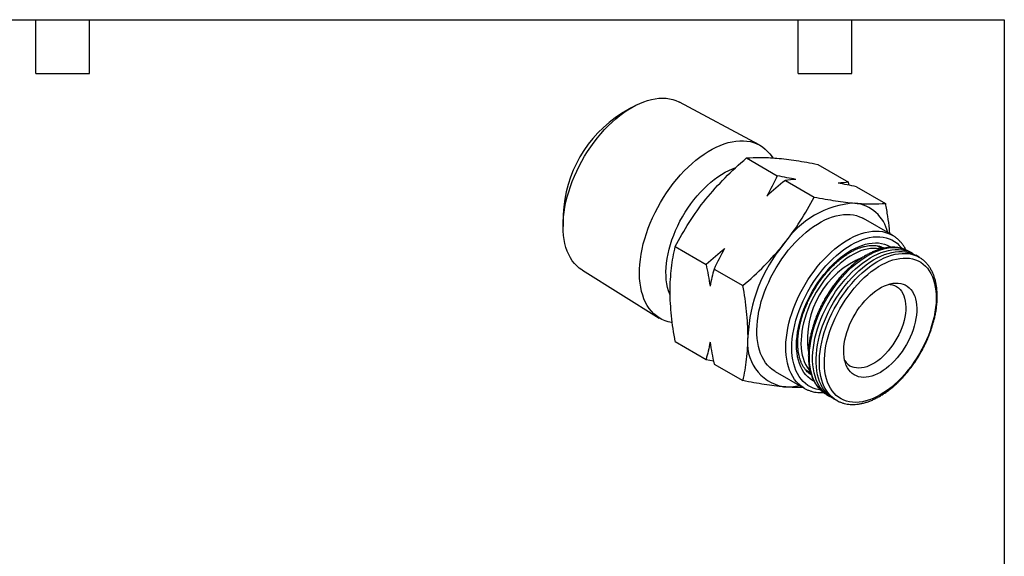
# Model space of a CAD drawing. Header units: inches. Extents: x 0.12 to 5.38, y 0.12 to 4.12.
# Tile 3 of 3: x 2.63 to 5.37, y 2.63 to 4.12. Entities that reach past the tile are written whole.
import ezdxf

# ---------------------------------------------------------------- set-up
doc = ezdxf.new("R2010")
doc.units = ezdxf.units.IN
doc.header["$LTSCALE"] = 0.5
doc.header["$MEASUREMENT"] = 0
doc.linetypes.add('SLD-Solid', pattern=[0])
doc.layers.add('TEXT', color=140, linetype='SLD-Solid', lineweight=25)

msp = doc.modelspace()

# ---------------------------------------------------------------- linework, layer by layer
for p, q in [((4.3365, 3.8803), (4.3079, 3.8638)), ((4.6917, 3.7759), (4.4694, 3.8951)), ((4.6563, 3.7395), (4.7421, 3.69)), ((4.855, 3.7217), (4.9407, 3.6722)), ((4.7646, 3.677), (4.8448, 3.6307)), ((4.9425, 3.6634), (4.9407, 3.6722)), ((4.9632, 3.6592), (5.0434, 3.6129)), ((4.1451, 3.5817), (4.1451, 3.5487)), ((5.0629, 3.524), (4.9822, 3.5706)), ((5.0626, 3.5242), (5.0629, 3.524)), ((4.4577, 3.4924), (4.5435, 3.4429)), ((5.0341, 3.4866), (5.0196, 3.495)), ((4.9799, 3.4622), (4.9794, 3.4622)), ((5.1186, 3.4737), (5.1095, 3.4789)), ((5.1374, 3.4629), (5.1283, 3.4681)), ((5.1374, 3.4629), (5.1379, 3.4626)), ((4.1987, 3.4263), (4.4131, 3.2933)), ((4.566, 3.4299), (4.6462, 3.3836)), ((4.4577, 3.2275), (4.5435, 3.178)), ((4.8287, 3.2011), (4.8289, 3.2007)), ((4.5435, 3.178), (4.5642, 3.1738)), ((4.566, 3.165), (4.6462, 3.1187)), ((4.7361, 3.1444), (4.8169, 3.0978)), ((4.8203, 3.15), (4.8349, 3.1415)), ((4.8306, 3.144), (4.8305, 3.1438)), ((4.8169, 3.0978), (4.8161, 3.0983)), ((4.8792, 3.08), (4.8883, 3.0748)), ((4.898, 3.0692), (4.9071, 3.0639))]:
    msp.add_line(p, q)
at = {"flags": 128}
for points in [[(4.1987, 3.4263), (4.1973, 3.4272), (4.1899, 3.4325), (4.183, 3.4386), (4.1766, 3.4455), (4.1707, 3.453), (4.1654, 3.4613), (4.1607, 3.4702), (4.1566, 3.4798), (4.1531, 3.49), (4.1502, 3.5007), (4.148, 3.512), (4.1464, 3.5238), (4.1454, 3.5361), (4.1451, 3.5487), (4.1454, 3.5618), (4.1464, 3.5752), (4.148, 3.5888), (4.1502, 3.6027), (4.1531, 3.6168), (4.1566, 3.631), (4.1607, 3.6453), (4.1654, 3.6597), (4.1707, 3.6741), (4.1766, 3.6884), (4.183, 3.7026), (4.1899, 3.7167), (4.1973, 3.7306), (4.2051, 3.7442), (4.2135, 3.7576), (4.2222, 3.7706), (4.2313, 3.7832), (4.2408, 3.7954), (4.2506, 3.8072), (4.2607, 3.8185), (4.271, 3.8292), (4.2816, 3.8393), (4.2924, 3.8489), (4.3033, 3.8578), (4.3143, 3.866), (4.3254, 3.8735), (4.3365, 3.8803), (4.3476, 3.8864), (4.3587, 3.8916), (4.3698, 3.8961), (4.3807, 3.8998), (4.3914, 3.9027), (4.402, 3.9048), (4.4123, 3.906), (4.4224, 3.9064), (4.4322, 3.906), (4.4417, 3.9047), (4.4508, 3.9026), (4.4596, 3.8996), (4.4679, 3.8959), (4.4694, 3.8951)], [(4.4496, 3.2801), (4.4475, 3.2804), (4.4382, 3.2825), (4.4293, 3.2854), (4.4207, 3.2891), (4.4126, 3.2936), (4.405, 3.299), (4.3979, 3.3051), (4.3913, 3.312), (4.3853, 3.3196), (4.3798, 3.3279), (4.3749, 3.3369), (4.3705, 3.3465), (4.3669, 3.3568), (4.3638, 3.3676), (4.3613, 3.379), (4.3596, 3.3909), (4.3584, 3.4033), (4.3579, 3.4162), (4.3581, 3.4294), (4.3589, 3.4429), (4.3604, 3.4568), (4.3625, 3.4709), (4.3652, 3.4852), (4.3686, 3.4997), (4.3726, 3.5142), (4.3772, 3.5289), (4.3824, 3.5435), (4.3882, 3.5582), (4.3945, 3.5727), (4.4014, 3.5871), (4.4088, 3.6014), (4.4166, 3.6154), (4.4249, 3.6291), (4.4337, 3.6425), (4.4428, 3.6556), (4.4523, 3.6682), (4.4622, 3.6804), (4.4724, 3.6921), (4.4828, 3.7033), (4.4935, 3.7139), (4.5044, 3.7239), (4.5155, 3.7333), (4.5266, 3.742), (4.5379, 3.75), (4.5493, 3.7573), (4.5606, 3.7639), (4.5719, 3.7697), (4.5832, 3.7747), (4.5944, 3.7789), (4.6055, 3.7823), (4.6164, 3.7848), (4.627, 3.7865), (4.6375, 3.7874), (4.6477, 3.7875), (4.6575, 3.7866), (4.667, 3.785), (4.6762, 3.7825), (4.6849, 3.7792), (4.6933, 3.7751), (4.7011, 3.7701), (4.7085, 3.7644), (4.7153, 3.7579), (4.7217, 3.7507), (4.7274, 3.7427), (4.7293, 3.7397)], [(4.4434, 3.357), (4.4424, 3.3595), (4.439, 3.3687), (4.4363, 3.3784), (4.4343, 3.3887), (4.4328, 3.3995), (4.432, 3.4107), (4.4318, 3.4224), (4.4323, 3.4344), (4.4335, 3.4467), (4.4352, 3.4592), (4.4376, 3.472), (4.4406, 3.485), (4.4443, 3.498), (4.4485, 3.5111), (4.4533, 3.5242), (4.4586, 3.5373), (4.4645, 3.5502), (4.4709, 3.563), (4.4778, 3.5756), (4.4852, 3.588), (4.4929, 3.6), (4.5011, 3.6117), (4.5097, 3.623), (4.5185, 3.6338), (4.5277, 3.6441), (4.5371, 3.6539), (4.5468, 3.6632), (4.5566, 3.6718), (4.5666, 3.6798), (4.5767, 3.6871), (4.5868, 3.6936), (4.597, 3.6995), (4.6071, 3.7046), (4.6172, 3.709), (4.6248, 3.7117)], [(4.7361, 3.1444), (4.7352, 3.145), (4.728, 3.1498), (4.7212, 3.1554), (4.715, 3.1618), (4.7094, 3.1688), (4.7042, 3.1766), (4.6997, 3.1851), (4.6957, 3.1942), (4.6924, 3.2039), (4.6897, 3.2142), (4.6876, 3.225), (4.6861, 3.2363), (4.6853, 3.248), (4.6852, 3.2602), (4.6857, 3.2727), (4.6868, 3.2855), (4.6886, 3.2986), (4.691, 3.312), (4.694, 3.3255), (4.6976, 3.3391), (4.7019, 3.3528), (4.7067, 3.3665), (4.7121, 3.3801), (4.7181, 3.3937), (4.7245, 3.4072), (4.7315, 3.4204), (4.739, 3.4334), (4.7469, 3.4462), (4.7552, 3.4586), (4.7639, 3.4707), (4.7729, 3.4823), (4.7823, 3.4934), (4.792, 3.5041), (4.8019, 3.5142), (4.812, 3.5237), (4.8223, 3.5326), (4.8327, 3.5409), (4.8432, 3.5484), (4.8538, 3.5553), (4.8645, 3.5614), (4.875, 3.5668), (4.8856, 3.5714), (4.896, 3.5752), (4.9063, 3.5782), (4.9164, 3.5803), (4.9263, 3.5817), (4.936, 3.5822), (4.9454, 3.5818), (4.9544, 3.5807), (4.9631, 3.5787), (4.9714, 3.5758), (4.9793, 3.5722), (4.9822, 3.5706)], [(4.8161, 3.0983), (4.8159, 3.0984), (4.8087, 3.1032), (4.802, 3.1088), (4.7958, 3.1152), (4.7901, 3.1222), (4.785, 3.13), (4.7804, 3.1385), (4.7765, 3.1476), (4.7731, 3.1573), (4.7704, 3.1676), (4.7683, 3.1784), (4.7669, 3.1897), (4.7661, 3.2014), (4.7659, 3.2136), (4.7664, 3.2261), (4.7675, 3.2389), (4.7693, 3.252), (4.7717, 3.2654), (4.7747, 3.2789), (4.7784, 3.2925), (4.7826, 3.3062), (4.7875, 3.3199), (4.7929, 3.3335), (4.7988, 3.3471), (4.8053, 3.3605), (4.8122, 3.3738), (4.8197, 3.3868), (4.8276, 3.3996), (4.8359, 3.412), (4.8446, 3.4241), (4.8537, 3.4357), (4.863, 3.4468), (4.8727, 3.4575), (4.8826, 3.4676), (4.8927, 3.4771), (4.903, 3.486), (4.9134, 3.4943), (4.924, 3.5018), (4.9346, 3.5087), (4.9452, 3.5148), (4.9558, 3.5202), (4.9663, 3.5248), (4.9767, 3.5286), (4.987, 3.5316), (4.9972, 3.5337), (5.0071, 3.5351), (5.0167, 3.5356), (5.0261, 3.5352), (5.0352, 3.5341), (5.0439, 3.5321), (5.0522, 3.5292), (5.0601, 3.5256), (5.0626, 3.5242)], [(4.8617, 3.0931), (4.8595, 3.0934), (4.8509, 3.0952), (4.8426, 3.0978), (4.8348, 3.1012), (4.8275, 3.1055), (4.8206, 3.1105), (4.8142, 3.1163), (4.8084, 3.1229), (4.8031, 3.1302), (4.7984, 3.1382), (4.7942, 3.1468), (4.7907, 3.1561), (4.7878, 3.1659), (4.7855, 3.1763), (4.7839, 3.1873), (4.7829, 3.1987), (4.7826, 3.2105), (4.7829, 3.2227), (4.7839, 3.2352), (4.7855, 3.248), (4.7878, 3.2611), (4.7907, 3.2743), (4.7942, 3.2876), (4.7984, 3.301), (4.8031, 3.3145), (4.8084, 3.3279), (4.8142, 3.3412), (4.8206, 3.3544), (4.8275, 3.3674), (4.8348, 3.3801), (4.8426, 3.3925), (4.8509, 3.4047), (4.8595, 3.4164), (4.8684, 3.4277), (4.8777, 3.4385), (4.8873, 3.4488), (4.897, 3.4585), (4.907, 3.4676), (4.9172, 3.4761), (4.9275, 3.4839), (4.9378, 3.491), (4.9482, 3.4974), (4.9586, 3.503), (4.969, 3.5079), (4.9793, 3.5119), (4.9894, 3.5152), (4.9994, 3.5176), (5.0092, 3.5192), (5.0188, 3.5199), (5.028, 3.5198), (5.037, 3.5189), (5.0456, 3.5171), (5.0538, 3.5145), (5.0616, 3.511), (5.069, 3.5068), (5.0759, 3.5017), (5.0822, 3.4959), (5.0881, 3.4893), (5.0894, 3.4876)], [(4.844, 3.1175), (4.8405, 3.1194), (4.8336, 3.1239), (4.8273, 3.1292), (4.8215, 3.1352), (4.8162, 3.1419), (4.8115, 3.1494), (4.8074, 3.1575), (4.8039, 3.1662), (4.801, 3.1756), (4.7987, 3.1855), (4.7971, 3.1959), (4.7961, 3.2068), (4.7958, 3.2181), (4.7961, 3.2298), (4.7971, 3.2419), (4.7987, 3.2542), (4.801, 3.2667), (4.8039, 3.2794), (4.8074, 3.2922), (4.8115, 3.305), (4.8162, 3.3179), (4.8215, 3.3307), (4.8273, 3.3435), (4.8336, 3.356), (4.8405, 3.3684), (4.8477, 3.3804), (4.8554, 3.3922), (4.8636, 3.4036), (4.872, 3.4145), (4.8808, 3.4251), (4.8899, 3.4351), (4.8992, 3.4445), (4.9088, 3.4534), (4.9185, 3.4616), (4.9283, 3.4691), (4.9383, 3.476), (4.9482, 3.4821), (4.9582, 3.4875), (4.9681, 3.4921), (4.978, 3.4959), (4.9877, 3.4989), (4.9972, 3.5011), (5.0066, 3.5024), (5.0156, 3.5029), (5.0244, 3.5025), (5.0329, 3.5013), (5.041, 3.4993), (5.0487, 3.4965), (5.056, 3.4928), (5.0593, 3.4908)], [(5.0299, 3.4855), (5.0271, 3.4861), (5.019, 3.4872), (5.0105, 3.4875), (5.0017, 3.4869), (4.9927, 3.4855), (4.9835, 3.4832), (4.9741, 3.4802), (4.9647, 3.4763), (4.9551, 3.4716), (4.9455, 3.4662), (4.936, 3.46), (4.9264, 3.4531), (4.917, 3.4456), (4.9078, 3.4373), (4.8987, 3.4285), (4.8899, 3.4191), (4.8813, 3.4092), (4.8731, 3.3988), (4.8652, 3.3879), (4.8577, 3.3767), (4.8506, 3.3652), (4.844, 3.3533), (4.8379, 3.3413), (4.8322, 3.3291), (4.8272, 3.3168), (4.8226, 3.3044), (4.8187, 3.292), (4.8154, 3.2797), (4.8127, 3.2675), (4.8106, 3.2555), (4.8092, 3.2438), (4.8084, 3.2323), (4.8082, 3.2211), (4.8087, 3.2104), (4.8099, 3.2001), (4.8117, 3.1902), (4.8142, 3.181), (4.8172, 3.1722), (4.8209, 3.1641), (4.8252, 3.1567), (4.83, 3.1499), (4.8333, 3.1461)], [(4.8792, 3.08), (4.8731, 3.0839), (4.8665, 3.0892), (4.8603, 3.0953), (4.8547, 3.1021), (4.8497, 3.1096), (4.8452, 3.1178), (4.8414, 3.1267), (4.8382, 3.1362), (4.8356, 3.1462), (4.8336, 3.1568), (4.8323, 3.1679), (4.8316, 3.1794), (4.8316, 3.1913), (4.8323, 3.2036), (4.8336, 3.2162), (4.8355, 3.229), (4.8381, 3.2421), (4.8413, 3.2553), (4.8451, 3.2686), (4.8496, 3.2819), (4.8546, 3.2952), (4.8602, 3.3085), (4.8663, 3.3216), (4.8729, 3.3346), (4.8801, 3.3474), (4.8876, 3.3599), (4.8957, 3.372), (4.9041, 3.3838), (4.9128, 3.3952), (4.9219, 3.4061), (4.9313, 3.4165), (4.941, 3.4263), (4.9509, 3.4356), (4.9609, 3.4442), (4.9711, 3.4521), (4.9813, 3.4594), (4.9917, 3.4659), (5.002, 3.4717), (5.0123, 3.4767), (5.0225, 3.481), (5.0326, 3.4844), (5.0426, 3.4869), (5.0524, 3.4887), (5.0619, 3.4896), (5.0712, 3.4896), (5.0801, 3.4889), (5.0887, 3.4872), (5.097, 3.4848), (5.1048, 3.4815), (5.1095, 3.4789)], [(5.0252, 3.4943), (5.0252, 3.4943), (5.0302, 3.4888)], [(4.8933, 3.0721), (4.8893, 3.0742), (4.8822, 3.0787), (4.8756, 3.084), (4.8694, 3.0901), (4.8638, 3.0969), (4.8588, 3.1044), (4.8543, 3.1126), (4.8505, 3.1214), (4.8473, 3.1309), (4.8447, 3.1409), (4.8427, 3.1515), (4.8414, 3.1626), (4.8407, 3.1741), (4.8407, 3.1861), (4.8414, 3.1983), (4.8427, 3.2109), (4.8446, 3.2238), (4.8472, 3.2368), (4.8504, 3.25), (4.8542, 3.2633), (4.8587, 3.2767), (4.8637, 3.29), (4.8693, 3.3032), (4.8754, 3.3164), (4.882, 3.3294), (4.8891, 3.3421), (4.8967, 3.3546), (4.9047, 3.3668), (4.9132, 3.3786), (4.9219, 3.3899), (4.931, 3.4008), (4.9404, 3.4112), (4.9501, 3.4211), (4.96, 3.4303), (4.97, 3.4389), (4.9802, 3.4469), (4.9904, 3.4541), (5.0008, 3.4607), (5.0111, 3.4665), (5.0214, 3.4715), (5.0316, 3.4757), (5.0417, 3.4791), (5.0517, 3.4817), (5.0615, 3.4834), (5.071, 3.4843), (5.0803, 3.4844), (5.0892, 3.4836), (5.0978, 3.482), (5.1061, 3.4795), (5.1139, 3.4762), (5.1213, 3.4721), (5.1234, 3.4707)], [(4.898, 3.0692), (4.8919, 3.0731), (4.8852, 3.0784), (4.8791, 3.0845), (4.8735, 3.0913), (4.8684, 3.0988), (4.864, 3.107), (4.8601, 3.1159), (4.8569, 3.1253), (4.8543, 3.1354), (4.8523, 3.146), (4.851, 3.157), (4.8504, 3.1686), (4.8504, 3.1805), (4.851, 3.1928), (4.8523, 3.2054), (4.8542, 3.2182), (4.8568, 3.2313), (4.86, 3.2445), (4.8639, 3.2577), (4.8683, 3.2711), (4.8733, 3.2844), (4.8789, 3.2977), (4.885, 3.3108), (4.8917, 3.3238), (4.8988, 3.3366), (4.9064, 3.349), (4.9144, 3.3612), (4.9228, 3.373), (4.9316, 3.3844), (4.9407, 3.3953), (4.9501, 3.4057), (4.9597, 3.4155), (4.9696, 3.4247), (4.9796, 3.4334), (4.9898, 3.4413), (5.0001, 3.4486), (5.0104, 3.4551), (5.0207, 3.4609), (5.031, 3.4659), (5.0413, 3.4701), (5.0514, 3.4735), (5.0614, 3.4761), (5.0711, 3.4779), (5.0807, 3.4788), (5.0899, 3.4788), (5.0989, 3.478), (5.1075, 3.4764), (5.1157, 3.4739), (5.1235, 3.4706), (5.1283, 3.4681)], [(4.9071, 3.0639), (4.9009, 3.0679), (4.8943, 3.0732), (4.8882, 3.0792), (4.8826, 3.086), (4.8775, 3.0936), (4.8731, 3.1018), (4.8692, 3.1106), (4.866, 3.1201), (4.8634, 3.1301), (4.8614, 3.1407), (4.8601, 3.1518), (4.8595, 3.1633), (4.8594, 3.1752), (4.8601, 3.1875), (4.8614, 3.2001), (4.8633, 3.213), (4.8659, 3.226), (4.8691, 3.2392), (4.873, 3.2525), (4.8774, 3.2658), (4.8824, 3.2792), (4.888, 3.2924), (4.8941, 3.3056), (4.9008, 3.3186), (4.9079, 3.3313), (4.9155, 3.3438), (4.9235, 3.356), (4.9319, 3.3677), (4.9407, 3.3791), (4.9498, 3.39), (4.9592, 3.4004), (4.9688, 3.4102), (4.9787, 3.4195), (4.9887, 3.4281), (4.9989, 3.4361), (5.0092, 3.4433), (5.0195, 3.4499), (5.0298, 3.4557), (5.0401, 3.4607), (5.0504, 3.4649), (5.0605, 3.4683), (5.0705, 3.4709), (5.0802, 3.4726), (5.0898, 3.4735), (5.099, 3.4736), (5.108, 3.4728), (5.1166, 3.4712), (5.1248, 3.4687), (5.1326, 3.4654), (5.1374, 3.4629)], [(4.9272, 3.0644), (4.9198, 3.068), (4.9128, 3.0724), (4.9063, 3.0776), (4.9004, 3.0836), (4.895, 3.0903), (4.8901, 3.0977), (4.8859, 3.1058), (4.8822, 3.1146), (4.8791, 3.1239), (4.8767, 3.1339), (4.8749, 3.1443), (4.8738, 3.1552), (4.8733, 3.1666), (4.8735, 3.1783), (4.8743, 3.1904), (4.8758, 3.2028), (4.8779, 3.2155), (4.8806, 3.2283), (4.884, 3.2412), (4.888, 3.2542), (4.8926, 3.2672), (4.8977, 3.2802), (4.9034, 3.2932), (4.9096, 3.3059), (4.9164, 3.3185), (4.9236, 3.3308), (4.9312, 3.3429), (4.9393, 3.3545), (4.9477, 3.3658), (4.9565, 3.3767), (4.9656, 3.387), (4.9749, 3.3968), (4.9845, 3.406), (4.9942, 3.4147), (5.0041, 3.4226), (5.0142, 3.4299), (5.0242, 3.4365), (5.0343, 3.4423), (5.0444, 3.4473), (5.0544, 3.4516), (5.0643, 3.4551), (5.0741, 3.4577), (5.0837, 3.4595), (5.093, 3.4605), (5.1021, 3.4606), (5.1108, 3.4599), (5.1193, 3.4583), (5.1273, 3.4559), (5.1349, 3.4527), (5.1421, 3.4487), (5.1489, 3.4438), (5.1551, 3.4383), (5.1608, 3.4319), (5.1659, 3.4248), (5.1705, 3.4171), (5.1744, 3.4086), (5.1778, 3.3996), (5.1805, 3.3899), (5.1826, 3.3798), (5.1841, 3.3691), (5.1849, 3.3579), (5.1851, 3.3463), (5.1846, 3.3344), (5.1834, 3.3222), (5.1816, 3.3097), (5.1792, 3.2969), (5.1761, 3.2841), (5.1724, 3.2711), (5.1682, 3.258), (5.1633, 3.245), (5.1579, 3.2321), (5.1519, 3.2192), (5.1454, 3.2065), (5.1385, 3.1941), (5.131, 3.1819), (5.1232, 3.17), (5.1149, 3.1585), (5.1063, 3.1475), (5.0974, 3.1369), (5.0882, 3.1268), (5.0787, 3.1173), (5.069, 3.1083), (5.0592, 3.1), (5.0492, 3.0924), (5.0392, 3.0855), (5.0291, 3.0793), (5.019, 3.0739), (5.009, 3.0692), (4.999, 3.0653), (4.9892, 3.0623), (4.9795, 3.0601), (4.97, 3.0587), (4.9608, 3.0581), (4.9519, 3.0584), (4.9433, 3.0596), (4.935, 3.0615), (4.9272, 3.0644)], [(4.9625, 3.1319), (4.9566, 3.1349), (4.9512, 3.1387), (4.9462, 3.1432), (4.9418, 3.1485), (4.9379, 3.1545), (4.9346, 3.1611), (4.9319, 3.1684), (4.9298, 3.1762), (4.9283, 3.1845), (4.9275, 3.1934), (4.9273, 3.2026), (4.9278, 3.2122), (4.9289, 3.2221), (4.9306, 3.2323), (4.933, 3.2426), (4.936, 3.253), (4.9395, 3.2634), (4.9436, 3.2739), (4.9483, 3.2842), (4.9535, 3.2944), (4.9591, 3.3044), (4.9652, 3.314), (4.9717, 3.3234), (4.9786, 3.3323), (4.9858, 3.3408), (4.9932, 3.3487), (5.0009, 3.3561), (5.0088, 3.3629), (5.0168, 3.369), (5.0249, 3.3744), (5.033, 3.3791), (5.041, 3.3831), (5.049, 3.3862), (5.0569, 3.3886), (5.0646, 3.3901), (5.0721, 3.3908), (5.0793, 3.3907), (5.0862, 3.3898), (5.0927, 3.388), (5.0988, 3.3854), (5.1045, 3.382), (5.1097, 3.3779), (5.1144, 3.373), (5.1186, 3.3674), (5.1222, 3.3611), (5.1252, 3.3541), (5.1276, 3.3466), (5.1294, 3.3385), (5.1305, 3.3299), (5.131, 3.3208), (5.1309, 3.3114), (5.1301, 3.3016), (5.1287, 3.2916), (5.1266, 3.2814), (5.124, 3.271), (5.1207, 3.2606), (5.1169, 3.2501), (5.1125, 3.2397), (5.1075, 3.2294), (5.1021, 3.2194), (5.0962, 3.2095), (5.0899, 3.2), (5.0832, 3.1909), (5.0762, 3.1822), (5.0689, 3.174), (5.0613, 3.1663), (5.0535, 3.1592), (5.0456, 3.1528), (5.0376, 3.147), (5.0295, 3.1419), (5.0214, 3.1376), (5.0133, 3.134), (5.0054, 3.1313), (4.9976, 3.1293), (4.99, 3.1282), (4.9826, 3.1279), (4.9756, 3.1284), (4.9689, 3.1298), (4.9625, 3.1319)], [(5.0531, 3.3875), (5.0565, 3.3872), (5.063, 3.386), (5.069, 3.384), (5.0746, 3.3811), (5.0797, 3.3775), (5.0843, 3.3731), (5.0884, 3.3679), (5.0919, 3.362), (5.0949, 3.3555), (5.0972, 3.3484), (5.0989, 3.3407), (5.0999, 3.3325), (5.1003, 3.3238), (5.1001, 3.3148), (5.0991, 3.3055), (5.0976, 3.2959), (5.0954, 3.2861), (5.0926, 3.2762), (5.0892, 3.2663), (5.0852, 3.2564), (5.0807, 3.2466), (5.0757, 3.237), (5.0701, 3.2276), (5.0642, 3.2185), (5.0579, 3.2098), (5.0512, 3.2016), (5.0442, 3.1938), (5.037, 3.1866), (5.0295, 3.18), (5.022, 3.174), (5.0143, 3.1688), (5.0066, 3.1643), (4.999, 3.1605), (4.9914, 3.1576), (4.9839, 3.1554), (4.9766, 3.1541), (4.9696, 3.1536), (4.9629, 3.154), (4.9564, 3.1552), (4.9504, 3.1573), (4.9504, 3.1573)], [(4.831, 3.1438), (4.8277, 3.1444), (4.824, 3.1453)], [(4.9086, 3.0631), (4.9081, 3.0634), (4.9071, 3.0639)]]:
    msp.add_lwpolyline(points, dxfattribs=at)
for centre, radius, start, end in [((4.4971, 3.5666), 0.3523, 122.472, 177.5334), ((4.9738, 3.3576), 0.2564, 93.4295, 146.5651), ((4.9466, 3.5083), 0.1059, 12.6771, 83.5773), ((5.0905, 3.2233), 0.4305, 140.1971, 177.3915), ((5.0718, 3.2347), 0.2455, 111.8286, 187.9569), ((4.7828, 3.2233), 0.1239, 170.8958, 259.3055), ((4.9686, 3.199), 0.0455, 212.4978, 246.5022), ((4.7703, 3.2396), 0.1384, 265.6829, 284.066)]:
    msp.add_arc(centre, radius, start, end)
for points, knots in [([(4.5427, 3.6242), (4.5595, 3.6451), (4.5775, 3.6651), (4.6156, 3.7034), (4.6356, 3.7217), (4.6563, 3.7395)], [0, 0, 0, 0, 0.5, 0.5, 1, 1, 1, 1]), ([(4.6563, 3.7395), (4.6683, 3.7406), (4.6811, 3.7412), (4.7092, 3.7411), (4.7245, 3.7404), (4.7413, 3.7389)], [0, 0, 0, 0, 0.5, 0.5, 1, 1, 1, 1]), ([(4.7413, 3.7389), (4.7581, 3.7374), (4.7761, 3.7351), (4.8142, 3.7293), (4.8342, 3.7257), (4.855, 3.7217)], [0, 0, 0, 0, 0.5, 0.5, 1, 1, 1, 1]), ([(4.4577, 3.4924), (4.4696, 3.5152), (4.4825, 3.5378), (4.5106, 3.5818), (4.5259, 3.6033), (4.5427, 3.6242)], [0, 0, 0, 0, 0.5, 0.5, 1, 1, 1, 1]), ([(4.7598, 3.4989), (4.7766, 3.5198), (4.792, 3.5413), (4.8201, 3.5853), (4.8329, 3.6078), (4.8448, 3.6307)], [0, 0, 0, 0, 0.5, 0.5, 1, 1, 1, 1]), ([(4.8448, 3.6307), (4.8656, 3.6267), (4.8856, 3.6231), (4.9236, 3.6173), (4.9417, 3.615), (4.9585, 3.6135)], [0, 0, 0, 0, 0.5, 0.5, 1, 1, 1, 1]), ([(4.9585, 3.6135), (4.9753, 3.612), (4.9906, 3.6113), (5.0187, 3.6112), (5.0315, 3.6118), (5.0434, 3.6129)], [0, 0, 0, 0, 0.5, 0.5, 1, 1, 1, 1]), ([(5.0434, 3.6129), (5.0455, 3.6009), (5.0496, 3.5769), (5.0534, 3.5488), (5.0546, 3.5329), (5.055, 3.5286)], [0, 0, 0, 0, 0.421563, 0.843064, 1, 1, 1, 1]), ([(5.1007, 3.4833), (5.1, 3.4847), (5.0978, 3.489), (5.0936, 3.4955), (5.0881, 3.5028), (5.0821, 3.5094), (5.0756, 3.5153), (5.0691, 3.5203), (5.0646, 3.523), (5.0626, 3.5242)], [0, 0, 0, 0, 0.07951, 0.240107, 0.399634, 0.558043, 0.715391, 0.871847, 1, 1, 1, 1]), ([(4.4434, 3.3682), (4.4434, 3.3906), (4.4447, 3.4121), (4.4497, 3.4533), (4.4533, 3.4731), (4.4577, 3.4924)], [0, 0, 0, 0, 0.5, 0.5, 1, 1, 1, 1]), ([(4.6462, 3.3836), (4.6669, 3.4014), (4.687, 3.4197), (4.725, 3.458), (4.743, 3.4779), (4.7598, 3.4989)], [0, 0, 0, 0, 0.5, 0.5, 1, 1, 1, 1]), ([(4.8368, 3.1352), (4.8349, 3.1365), (4.8311, 3.1389), (4.8258, 3.1436), (4.8209, 3.1489), (4.8165, 3.1549), (4.8125, 3.1615), (4.809, 3.1687), (4.8061, 3.1764), (4.8036, 3.1846), (4.8017, 3.1934), (4.8003, 3.2026), (4.7995, 3.2123), (4.7992, 3.2224), (4.7994, 3.2328), (4.8002, 3.2436), (4.8016, 3.2547), (4.8035, 3.266), (4.806, 3.2774), (4.809, 3.2891), (4.8125, 3.3008), (4.8166, 3.3126), (4.8212, 3.3244), (4.8262, 3.3361), (4.8317, 3.3477), (4.8377, 3.3592), (4.8441, 3.3704), (4.8509, 3.3815), (4.858, 3.3922), (4.8655, 3.4026), (4.8733, 3.4126), (4.8814, 3.4222), (4.8897, 3.4314), (4.8982, 3.44), (4.9068, 3.4482), (4.9156, 3.4557), (4.9245, 3.4627), (4.9334, 3.4691), (4.9423, 3.4748), (4.9512, 3.4798), (4.96, 3.4842), (4.9688, 3.4879), (4.9773, 3.4909), (4.9857, 3.4933), (4.9939, 3.4949), (5.0018, 3.4958), (5.0094, 3.496), (5.0168, 3.4955), (5.0239, 3.4944), (5.0307, 3.4925), (5.0364, 3.4903), (5.0397, 3.4884), (5.041, 3.4877)], [0, 0, 0, 0, 0.020253, 0.041579, 0.062726, 0.083618, 0.104244, 0.124639, 0.144852, 0.164935, 0.18493, 0.204873, 0.224789, 0.244696, 0.264603, 0.284519, 0.304449, 0.324397, 0.344362, 0.364344, 0.384343, 0.404357, 0.424384, 0.444421, 0.464467, 0.484518, 0.504572, 0.524627, 0.54468, 0.564727, 0.584766, 0.604794, 0.62481, 0.64481, 0.664793, 0.684757, 0.704699, 0.724619, 0.744518, 0.764398, 0.784262, 0.804118, 0.823976, 0.843848, 0.863759, 0.883738, 0.903826, 0.924071, 0.944523, 0.965228, 0.986204, 1, 1, 1, 1]), ([(5.1097, 3.4787), (5.1086, 3.4794), (5.105, 3.4815), (5.0987, 3.4843), (5.0908, 3.487), (5.0826, 3.489), (5.074, 3.4902), (5.0652, 3.4907), (5.0561, 3.4904), (5.0468, 3.4894), (5.0373, 3.4875), (5.0276, 3.485), (5.0178, 3.4816), (5.0079, 3.4776), (4.998, 3.4728), (4.9881, 3.4673), (4.9782, 3.4612), (4.9684, 3.4544), (4.9587, 3.4469), (4.9491, 3.4389), (4.9397, 3.4303), (4.9304, 3.4212), (4.9215, 3.4116), (4.9127, 3.4015), (4.9043, 3.391), (4.8962, 3.3801), (4.8884, 3.3689), (4.8811, 3.3573), (4.8741, 3.3455), (4.8675, 3.3334), (4.8614, 3.3211), (4.8557, 3.3087), (4.8505, 3.2962), (4.8459, 3.2836), (4.8418, 3.2711), (4.8382, 3.2585), (4.8351, 3.246), (4.8326, 3.2336), (4.8307, 3.2214), (4.8294, 3.2093), (4.8287, 3.1975), (4.8286, 3.186), (4.8291, 3.1748), (4.8301, 3.1639), (4.8318, 3.1535), (4.8342, 3.1435), (4.8371, 3.134), (4.8406, 3.125), (4.8446, 3.1165), (4.8493, 3.1087), (4.8544, 3.1015), (4.8601, 3.095), (4.8662, 3.0891), (4.8729, 3.084), (4.8778, 3.0807), (4.8806, 3.0793), (4.8809, 3.0791)], [0, 0, 0, 0, 0.009039, 0.027419, 0.045807, 0.064242, 0.082759, 0.101382, 0.12012, 0.138972, 0.157926, 0.176964, 0.196067, 0.215215, 0.23439, 0.253581, 0.272774, 0.291963, 0.311144, 0.330314, 0.349473, 0.368621, 0.387758, 0.406886, 0.426005, 0.445118, 0.464226, 0.48333, 0.502433, 0.521536, 0.54064, 0.559748, 0.57886, 0.597979, 0.617107, 0.636244, 0.655393, 0.674555, 0.693731, 0.712921, 0.732126, 0.751345, 0.770573, 0.789808, 0.809038, 0.82825, 0.84743, 0.866558, 0.885612, 0.90457, 0.923415, 0.942137, 0.960739, 0.979236, 0.997657, 1, 1, 1, 1]), ([(4.9164, 3.0593), (4.9179, 3.0587), (4.9219, 3.0571), (4.9287, 3.055), (4.9371, 3.0533), (4.9457, 3.0524), (4.9547, 3.0522), (4.9639, 3.0528), (4.9733, 3.0541), (4.9828, 3.0562), (4.9926, 3.059), (5.0024, 3.0626), (5.0123, 3.0669), (5.0222, 3.072), (5.0321, 3.0777), (5.042, 3.0841), (5.0518, 3.0911), (5.0615, 3.0988), (5.071, 3.107), (5.0803, 3.1158), (5.0895, 3.1251), (5.0983, 3.1349), (5.107, 3.1451), (5.1153, 3.1557), (5.1233, 3.1668), (5.1309, 3.1782), (5.1381, 3.1898), (5.145, 3.2017), (5.1514, 3.2139), (5.1574, 3.2262), (5.1628, 3.2387), (5.1678, 3.2512), (5.1723, 3.2638), (5.1762, 3.2764), (5.1796, 3.2889), (5.1825, 3.3014), (5.1847, 3.3137), (5.1864, 3.3259), (5.1875, 3.3379), (5.188, 3.3496), (5.1879, 3.361), (5.1872, 3.3721), (5.1859, 3.3828), (5.184, 3.3931), (5.1815, 3.4029), (5.1784, 3.4122), (5.1747, 3.421), (5.1704, 3.4293), (5.1656, 3.4369), (5.1602, 3.4438), (5.1544, 3.4501), (5.148, 3.4557), (5.1425, 3.4598), (5.139, 3.4618), (5.1379, 3.4625)], [0, 0, 0, 0, 0.010602, 0.029571, 0.048588, 0.0677, 0.086926, 0.106271, 0.12573, 0.145289, 0.164926, 0.184623, 0.204359, 0.224119, 0.243889, 0.26366, 0.283424, 0.303178, 0.322921, 0.342652, 0.362372, 0.382082, 0.401782, 0.421474, 0.44116, 0.460841, 0.48052, 0.500198, 0.519876, 0.539556, 0.559241, 0.57893, 0.598628, 0.618334, 0.638052, 0.657782, 0.677525, 0.697284, 0.717058, 0.736846, 0.756647, 0.776457, 0.79627, 0.816074, 0.835854, 0.855595, 0.875273, 0.894867, 0.914356, 0.933723, 0.952963, 0.972083, 0.991104, 1, 1, 1, 1]), ([(4.6605, 3.2429), (4.6605, 3.2653), (4.6592, 3.2883), (4.6542, 3.3353), (4.6506, 3.3593), (4.6462, 3.3836)], [0, 0, 0, 0, 0.5, 0.5, 1, 1, 1, 1]), ([(4.4577, 3.2275), (4.4533, 3.2519), (4.4497, 3.2758), (4.4447, 3.3228), (4.4434, 3.3458), (4.4434, 3.3682)], [0, 0, 0, 0, 0.5, 0.5, 1, 1, 1, 1]), ([(4.6462, 3.1187), (4.6506, 3.138), (4.6542, 3.1578), (4.6592, 3.199), (4.6605, 3.2205), (4.6605, 3.2429)], [0, 0, 0, 0, 0.5, 0.5, 1, 1, 1, 1]), ([(4.7598, 3.1016), (4.743, 3.1031), (4.725, 3.1053), (4.687, 3.1112), (4.6669, 3.1147), (4.6462, 3.1187)], [0, 0, 0, 0, 0.5, 0.5, 1, 1, 1, 1]), ([(4.814, 3.0995), (4.8115, 3.0994), (4.8022, 3.0992), (4.7844, 3.0997), (4.768, 3.1009), (4.7598, 3.1016)], [0, 0, 0, 0, 0.160164, 0.580104, 1, 1, 1, 1]), ([(4.8161, 3.0984), (4.8167, 3.098), (4.8196, 3.0961), (4.8255, 3.0934), (4.8335, 3.0902), (4.8419, 3.0878), (4.8506, 3.0862), (4.8597, 3.0854), (4.8665, 3.0851), (4.8704, 3.0854), (4.8711, 3.0855)], [0, 0, 0, 0, 0.035867, 0.189772, 0.343654, 0.497829, 0.652617, 0.808261, 0.964907, 1, 1, 1, 1]), ([(4.9087, 3.0631), (4.9107, 3.062), (4.9132, 3.0607), (4.9159, 3.0595), (4.9164, 3.0593)], [0, 0, 0, 0, 0.791815, 1, 1, 1, 1])]:
    msp.add_open_spline(points, degree=3, knots=knots)
for points in [[(4.7421, 3.69), (4.7331, 3.6706), (4.7234, 3.6516), (4.7127, 3.6329)], [(4.794, 3.6798), (4.7773, 3.6828), (4.76, 3.6862), (4.7421, 3.69)], [(4.794, 3.6798), (4.7832, 3.6794), (4.7735, 3.6784), (4.7646, 3.677)], [(4.7646, 3.677), (4.7467, 3.6628), (4.7293, 3.6482), (4.7127, 3.6329)], [(4.9407, 3.6722), (4.9318, 3.6708), (4.9221, 3.6698), (4.9114, 3.6693)], [(4.9632, 3.6592), (4.9453, 3.663), (4.9279, 3.6664), (4.9114, 3.6693)], [(4.5954, 3.4869), (4.5787, 3.4716), (4.5613, 3.457), (4.5435, 3.4429)], [(4.5954, 3.4869), (4.5846, 3.4682), (4.5749, 3.4491), (4.566, 3.4299)], [(4.5435, 3.4429), (4.548, 3.4223), (4.5518, 3.4021), (4.5547, 3.3822)], [(4.566, 3.4299), (4.5615, 3.4145), (4.5577, 3.3987), (4.5547, 3.3822)], [(4.5547, 3.2257), (4.5518, 3.2091), (4.5479, 3.1933), (4.5435, 3.178)], [(4.5547, 3.2257), (4.5577, 3.2057), (4.5615, 3.1855), (4.566, 3.165)]]:
    msp.add_open_spline(points, degree=3)
at = {"layer": 'TEXT'}
for p, q in [((0.125, 4.125), (5.375, 4.125)), ((2.675, 3.975), (2.675, 4.125)), ((2.825, 3.975), (2.825, 4.125)), ((4.8, 3.975), (4.8, 4.125)), ((4.95, 3.975), (4.95, 4.125)), ((5.375, 4.125), (5.375, 0.125)), ((2.675, 3.975), (2.825, 3.975)), ((4.8, 3.975), (4.95, 3.975))]:
    msp.add_line(p, q, dxfattribs=at)

doc.saveas('drawing.dxf')
